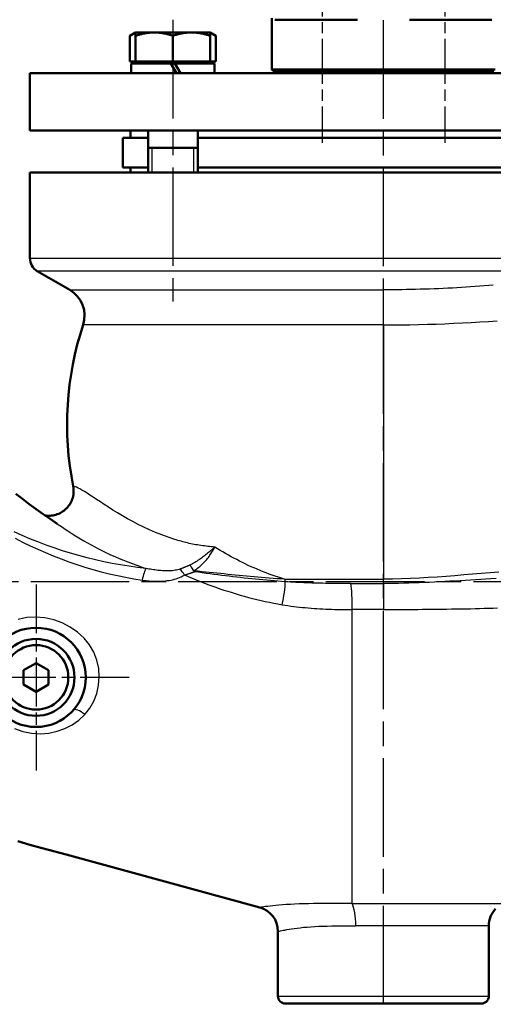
# Model space of a CAD drawing. Header units: millimetres. Extents: x 101 to 1236, y 356 to 1661.
# Tile 3 of 11: x 304 to 495, y 861 to 1258. Entities that reach past the tile are written whole.
import ezdxf

# ---------------------------------------------------------------- set-up
doc = ezdxf.new("R2010")
doc.units = ezdxf.units.MM
doc.header["$LTSCALE"] = 7
doc.linetypes.add('CHAIN', pattern=[0.3543, 0.2362, -0.0295, 0.0591, -0.0295])
for name, color, linetype, lineweight in [('Gewinde(DIN)', 3, 'Continuous', 25), ('Mittellinie(DIN)', 4, 'CHAIN', 25), ('Mittelpunktmarkierung(DIN)', 4, 'CHAIN', 25), ('Sichtbare Kanten(DIN)', 7, 'Continuous', 50), ('Sichtbare tangentiale Kanten(DIN)', 3, 'Continuous', 25)]:
    doc.layers.add(name, color=color, linetype=linetype, lineweight=lineweight)

msp = doc.modelspace()

# ---------------------------------------------------------------- linework, layer by layer
at = {"layer": 'Gewinde(DIN)'}
for p, q in [((422.69, 1237.47), (422.69, 1236.47)), ((429.2, 1236.47), (429.2, 1237.47)), ((472.19, 1237.47), (472.19, 1236.47)), ((478.7, 1236.47), (478.7, 1237.47)), ((357.34, 1206.47), (357.34, 1196.47)), ((374.34, 1196.47), (374.34, 1206.47))]:
    msp.add_line(p, q, dxfattribs=at)
at = {"layer": 'Mittellinie(DIN)', "linetype": 'CHAIN', "ltscale": 23.990969}
for p, q in [((450.7, 861.17), (450.7, 1657.08)), ((365.84, 1257.97), (365.84, 1144.51)), ((705.2, 1031.47), (193.79, 1031.47))]:
    msp.add_line(p, q, dxfattribs=at)
at = {"layer": 'Mittellinie(DIN)', "linetype": 'CHAIN', "ltscale": 10.974373}
for p, q in [((425.95, 1277.57), (425.95, 1208.44)), ((475.45, 1277.57), (475.45, 1208.44))]:
    msp.add_line(p, q, dxfattribs=at)
at = {"layer": 'Mittelpunktmarkierung(DIN)', "linetype": 'CHAIN', "ltscale": 11.905694}
for p, q in [((310.7, 1030.47), (310.7, 955.47)), ((348.2, 992.97), (273.2, 992.97))]:
    msp.add_line(p, q, dxfattribs=at)
at = {"layer": 'Sichtbare Kanten(DIN)'}
for p, q in [((405.7, 1237.97), (405.7, 1258.68)), ((440.19, 1258.09), (406.94, 1258.09)), ((494.45, 1258.09), (461.2, 1258.09)), ((350.84, 1252.97), (348.52, 1251.63)), ((348.52, 1241.27), (348.52, 1251.63)), ((358.34, 1252.97), (350.84, 1252.97)), ((350.84, 1251.63), (350.84, 1252.97)), ((350.84, 1241.27), (350.84, 1251.63)), ((373.34, 1252.97), (358.34, 1252.97)), ((365.84, 1241.27), (365.84, 1251.63)), ((380.84, 1252.97), (373.34, 1252.97)), ((380.84, 1252.97), (380.84, 1251.63)), ((380.84, 1252.97), (383.16, 1251.63)), ((380.84, 1241.27), (380.84, 1251.63)), ((383.16, 1241.27), (383.16, 1251.63)), ((350.84, 1241.27), (348.52, 1241.27)), ((365.04, 1240.47), (349.04, 1240.47)), ((349.04, 1240.47), (349.04, 1236.47)), ((365.84, 1241.27), (350.84, 1241.27)), ((351.75, 1241.27), (351.75, 1240.47)), ((365.04, 1240.47), (367.35, 1236.47)), ((365.04, 1240.47), (366.64, 1240.47)), ((380.84, 1241.27), (365.84, 1241.27)), ((368.95, 1236.47), (366.64, 1240.47)), ((382.64, 1240.47), (366.64, 1240.47)), ((379.94, 1241.27), (379.94, 1240.47)), ((383.16, 1241.27), (380.84, 1241.27)), ((382.64, 1240.47), (382.64, 1236.47)), ((308.2, 1236.47), (593.2, 1236.47)), ((308.2, 1236.47), (308.2, 1213.47)), ((405.7, 1237.97), (495.7, 1237.97)), ((406.2, 1237.47), (405.7, 1237.97)), ((495.2, 1237.47), (406.2, 1237.47)), ((421.95, 1237.47), (421.95, 1236.47)), ((429.95, 1237.47), (429.95, 1236.47)), ((471.45, 1237.47), (471.45, 1236.47)), ((479.45, 1237.47), (479.45, 1236.47)), ((593.2, 1213.47), (308.2, 1213.47)), ((348.8, 1210.47), (348.8, 1213.47)), ((355.84, 1213.47), (355.84, 1196.47)), ((375.84, 1213.47), (375.84, 1196.47)), ((345.7, 1210.47), (355.84, 1210.47)), ((345.7, 1210.47), (345.7, 1198.47)), ((375.84, 1210.47), (525.55, 1210.47)), ((355.84, 1206.47), (375.84, 1206.47)), ((593.2, 1196.47), (308.2, 1196.47)), ((308.2, 1161.94), (308.2, 1196.47)), ((345.7, 1198.47), (355.84, 1198.47)), ((348.8, 1198.47), (348.8, 1196.47)), ((375.84, 1198.47), (525.55, 1198.47)), ((324.26, 1149.2), (311.2, 1156.74)), ((314.29, 1058.24), (314.61, 1058.2)), ((305.7, 995.86), (310.7, 998.75)), ((310.7, 998.75), (315.7, 995.86)), ((305.7, 990.09), (305.7, 995.86)), ((315.7, 995.86), (315.7, 990.09)), ((310.7, 987.2), (305.7, 990.09)), ((315.7, 990.09), (310.7, 987.2)), ((408.2, 864.47), (408.2, 890.57)), ((493.2, 864.47), (493.2, 892.85)), ((490.2, 861.47), (411.2, 861.47))]:
    msp.add_line(p, q, dxfattribs=at)
at = {"layer": 'Sichtbare Kanten(DIN)', "flags": 128}
for points in [[(350.84, 1252.67), (350.75, 1252.64), (350.66, 1252.61), (350.57, 1252.58), (350.48, 1252.55), (350.38, 1252.52), (350.29, 1252.48), (350.2, 1252.45), (350.1, 1252.41), (350.01, 1252.37), (349.91, 1252.33), (349.82, 1252.29), (349.72, 1252.25), (349.62, 1252.21), (349.53, 1252.16), (349.43, 1252.11), (349.33, 1252.07), (349.23, 1252.02), (349.13, 1251.97), (349.03, 1251.92), (348.93, 1251.86), (348.83, 1251.81), (348.73, 1251.75), (348.63, 1251.69), (348.52, 1251.63)], [(358.34, 1252.97), (358.04, 1252.97), (357.74, 1252.96), (357.44, 1252.95), (357.14, 1252.94), (356.85, 1252.92), (356.55, 1252.89), (356.25, 1252.86), (355.95, 1252.83), (355.64, 1252.79), (355.34, 1252.75), (355.04, 1252.7), (354.73, 1252.64), (354.42, 1252.59), (354.11, 1252.53), (353.8, 1252.46), (353.49, 1252.39), (353.17, 1252.31), (352.85, 1252.23), (352.52, 1252.14), (352.2, 1252.05), (351.87, 1251.96), (351.53, 1251.85), (351.19, 1251.75), (350.84, 1251.63)], [(365.84, 1251.63), (365.5, 1251.75), (365.16, 1251.85), (364.82, 1251.96), (364.49, 1252.05), (364.16, 1252.14), (363.84, 1252.23), (363.52, 1252.31), (363.2, 1252.39), (362.89, 1252.46), (362.57, 1252.53), (362.26, 1252.59), (361.96, 1252.64), (361.65, 1252.7), (361.35, 1252.75), (361.04, 1252.79), (360.74, 1252.83), (360.44, 1252.86), (360.14, 1252.89), (359.84, 1252.92), (359.54, 1252.94), (359.24, 1252.95), (358.94, 1252.96), (358.64, 1252.97), (358.34, 1252.97)], [(373.34, 1252.97), (373.04, 1252.97), (372.74, 1252.96), (372.44, 1252.95), (372.14, 1252.94), (371.85, 1252.92), (371.55, 1252.89), (371.25, 1252.86), (370.95, 1252.83), (370.64, 1252.79), (370.34, 1252.75), (370.04, 1252.7), (369.73, 1252.64), (369.42, 1252.59), (369.11, 1252.53), (368.8, 1252.46), (368.49, 1252.39), (368.17, 1252.31), (367.85, 1252.23), (367.52, 1252.14), (367.2, 1252.05), (366.87, 1251.96), (366.53, 1251.85), (366.19, 1251.75), (365.84, 1251.63)], [(380.84, 1251.63), (380.5, 1251.75), (380.16, 1251.85), (379.82, 1251.96), (379.49, 1252.05), (379.16, 1252.14), (378.84, 1252.23), (378.52, 1252.31), (378.2, 1252.39), (377.89, 1252.46), (377.57, 1252.53), (377.26, 1252.59), (376.96, 1252.64), (376.65, 1252.7), (376.35, 1252.75), (376.04, 1252.79), (375.74, 1252.83), (375.44, 1252.86), (375.14, 1252.89), (374.84, 1252.92), (374.54, 1252.94), (374.24, 1252.95), (373.94, 1252.96), (373.64, 1252.97), (373.34, 1252.97)], [(383.16, 1251.63), (383.06, 1251.69), (382.96, 1251.75), (382.86, 1251.81), (382.75, 1251.86), (382.65, 1251.92), (382.55, 1251.97), (382.45, 1252.02), (382.36, 1252.07), (382.26, 1252.11), (382.16, 1252.16), (382.06, 1252.21), (381.97, 1252.25), (381.87, 1252.29), (381.78, 1252.33), (381.68, 1252.37), (381.59, 1252.41), (381.49, 1252.45), (381.4, 1252.48), (381.3, 1252.52), (381.21, 1252.55), (381.12, 1252.58), (381.03, 1252.61), (380.94, 1252.64), (380.84, 1252.67)], [(314.61, 1058.2), (315.2, 1058.14), (315.79, 1058.12), (316.38, 1058.13), (316.97, 1058.18), (317.55, 1058.27), (318.13, 1058.38), (318.7, 1058.54), (319.26, 1058.72), (319.81, 1058.94), (320.35, 1059.19), (320.86, 1059.47), (321.37, 1059.78), (321.85, 1060.12), (322.31, 1060.49), (322.75, 1060.89), (323.17, 1061.31), (323.56, 1061.75), (323.92, 1062.22), (324.25, 1062.71), (324.56, 1063.22), (324.83, 1063.74), (325.08, 1064.28), (325.29, 1064.83), (325.46, 1065.39), (325.61, 1065.97), (325.72, 1066.55), (325.8, 1067.14), (325.84, 1067.72), (325.84, 1068.31), (325.81, 1068.9), (325.75, 1069.49), (325.65, 1070.07)], [(302.52, 1067), (305.24, 1064.9), (307.97, 1062.83), (310.73, 1060.79), (313.51, 1058.79), (316.34, 1056.83), (319.2, 1054.91)], [(314.29, 1058.24), (314.47, 1058.22), (314.56, 1058.2), (314.61, 1058.2), (314.6, 1058.2), (314.61, 1058.2), (314.61, 1058.2), (314.61, 1058.2), (314.61, 1058.2), (314.61, 1058.2), (314.61, 1058.2), (314.61, 1058.2), (314.61, 1058.2)], [(400.83, 900.22), (322.85, 921.51), (313.1, 924.16), (308.23, 925.5), (303.37, 926.89)]]:
    msp.add_lwpolyline(points, dxfattribs=at)
at = {"layer": 'Sichtbare Kanten(DIN)'}
for radius in [20, 15.5, 13]:
    msp.add_circle((310.7, 992.97), radius, dxfattribs=at)
for centre, radius, start, end in [((314.2, 1161.94), 6, 180, 240), ((318.26, 1138.81), 12, 341.6868, 60), ((450.7, 1094.97), 127.5, 161.6868, 191.262), ((398.2, 890.57), 10, 0, 74.7168), ((503.2, 892.85), 10, 137.0263, 180), ((411.2, 864.47), 3, 180, 270), ((490.2, 864.47), 3, 270, 0)]:
    msp.add_arc(centre, radius, start, end, dxfattribs=at)
at = {"layer": 'Sichtbare tangentiale Kanten(DIN)'}
for p, q in [((308.2, 1161.94), (593.2, 1161.94)), ((590.2, 1156.74), (311.2, 1156.74)), ((324.26, 1149.2), (450.7, 1149.2)), ((450.7, 1135.04), (450.7, 1149.2)), ((450.7, 1135.04), (329.65, 1135.04)), ((450.7, 1135.04), (450.7, 1032.52)), ((410.86, 1032.52), (450.7, 1032.52)), ((450.7, 1030.77), (450.7, 1032.52)), ((437.57, 1030.77), (450.7, 1030.77)), ((450.7, 1030.77), (450.7, 1020.3)), ((438.1, 921.95), (438.1, 1020.3)), ((450.7, 1020.3), (438.1, 1020.3)), ((438.1, 901.8), (438.1, 921.95)), ((438.1, 901.8), (498.4, 901.8)), ((408.2, 890.57), (408.49, 890.63)), ((493.2, 892.85), (439.55, 892.85)), ((408.2, 864.47), (493.2, 864.47))]:
    msp.add_line(p, q, dxfattribs=at)
at = {"layer": 'Sichtbare tangentiale Kanten(DIN)', "flags": 128}
for points in [[(494.98, 1151.05), (493.17, 1150.9), (491.34, 1150.75), (489.52, 1150.62), (487.69, 1150.48), (485.85, 1150.36), (484.02, 1150.24), (482.18, 1150.13), (480.34, 1150.02), (478.49, 1149.92), (476.65, 1149.83), (474.8, 1149.74), (472.95, 1149.66), (471.1, 1149.58), (469.24, 1149.52), (467.39, 1149.46), (465.54, 1149.4), (463.68, 1149.35), (461.83, 1149.31), (459.97, 1149.28), (458.11, 1149.25), (456.26, 1149.23), (454.4, 1149.21), (452.55, 1149.2), (450.7, 1149.2)], [(450.7, 1135.04), (454.23, 1135.05), (457.77, 1135.08), (461.32, 1135.13), (464.86, 1135.2), (468.41, 1135.29), (471.95, 1135.4), (475.48, 1135.54), (479.02, 1135.69), (482.54, 1135.86), (486.05, 1136.05), (489.55, 1136.26), (493.04, 1136.49), (496.52, 1136.74)], [(366.57, 1048.6), (363.95, 1049.47), (361.39, 1050.41), (358.9, 1051.39), (356.48, 1052.43), (354.13, 1053.5), (351.86, 1054.61), (349.66, 1055.74), (347.54, 1056.9), (345.5, 1058.08), (343.55, 1059.26), (341.68, 1060.42), (339.9, 1061.56), (338.21, 1062.65), (336.62, 1063.69), (335.12, 1064.67), (333.72, 1065.59), (332.43, 1066.44), (331.25, 1067.2), (330.18, 1067.88), (329.21, 1068.45), (328.37, 1068.92), (327.64, 1069.29), (327.03, 1069.58), (326.53, 1069.78), (326.14, 1069.93), (325.87, 1070.02), (325.71, 1070.06), (325.65, 1070.07)], [(319.22, 1054.82), (320.23, 1054.15), (321.29, 1053.46), (322.39, 1052.75), (323.54, 1052.01), (324.74, 1051.25), (325.98, 1050.47), (327.27, 1049.68), (328.6, 1048.87), (329.97, 1048.05), (331.39, 1047.22), (332.86, 1046.39), (334.36, 1045.56), (335.91, 1044.75), (337.49, 1043.95), (339.11, 1043.16), (340.76, 1042.39), (342.44, 1041.64), (344.16, 1040.9), (345.9, 1040.19), (347.67, 1039.49), (349.46, 1038.81), (351.27, 1038.16), (353.11, 1037.52), (354.96, 1036.92)], [(355, 1036.88), (351.58, 1037.31), (348.16, 1037.79), (344.75, 1038.33), (341.36, 1038.93), (337.98, 1039.6), (334.61, 1040.34), (331.26, 1041.16), (327.92, 1042.04), (324.6, 1043.01), (321.29, 1044.04), (318, 1045.14), (314.72, 1046.31), (311.47, 1047.54), (308.24, 1048.83), (305.03, 1050.18), (301.85, 1051.59)], [(302.22, 1049.03), (305.25, 1047.51), (308.3, 1046.05), (311.38, 1044.63), (314.49, 1043.27), (317.62, 1041.97), (320.78, 1040.73), (323.95, 1039.55), (327.16, 1038.45), (330.38, 1037.41), (333.62, 1036.45), (336.89, 1035.56), (340.17, 1034.75), (343.48, 1034.01), (346.8, 1033.33), (350.13, 1032.73), (353.48, 1032.18)], [(382.74, 1045.51), (382.04, 1045.57), (381.33, 1045.63), (380.63, 1045.7), (379.93, 1045.77), (379.24, 1045.85), (378.54, 1045.94), (377.85, 1046.03), (377.17, 1046.13), (376.48, 1046.23), (375.8, 1046.34), (375.12, 1046.46), (374.44, 1046.58), (373.77, 1046.71), (373.1, 1046.85), (372.43, 1046.99), (371.77, 1047.14), (371.11, 1047.3), (370.45, 1047.47), (369.79, 1047.64), (369.14, 1047.82), (368.49, 1048.01), (367.85, 1048.2), (367.21, 1048.4), (366.57, 1048.6)], [(382.74, 1045.5), (382.41, 1045.19), (382.06, 1044.88), (381.71, 1044.57), (381.35, 1044.25), (380.98, 1043.93), (380.61, 1043.61), (380.23, 1043.29), (379.85, 1042.97), (379.45, 1042.65), (379.05, 1042.34), (378.65, 1042.02), (378.23, 1041.7), (377.81, 1041.39), (377.39, 1041.08), (376.95, 1040.77), (376.51, 1040.47), (376.07, 1040.17), (375.61, 1039.87), (375.15, 1039.58), (374.68, 1039.3), (374.2, 1039.02), (373.72, 1038.75), (373.23, 1038.48), (372.73, 1038.23)], [(374.35, 1035.97), (374.85, 1036.3), (375.33, 1036.64), (375.81, 1036.99), (376.27, 1037.35), (376.71, 1037.72), (377.14, 1038.1), (377.56, 1038.48), (377.97, 1038.87), (378.36, 1039.27), (378.74, 1039.67), (379.1, 1040.08), (379.46, 1040.5), (379.8, 1040.91), (380.13, 1041.33), (380.44, 1041.75), (380.74, 1042.17), (381.03, 1042.59), (381.31, 1043.02), (381.58, 1043.44), (381.83, 1043.86), (382.08, 1044.27), (382.31, 1044.69), (382.53, 1045.1), (382.74, 1045.5)], [(410.86, 1032.53), (409.6, 1032.91), (408.35, 1033.31), (407.1, 1033.73), (405.86, 1034.16), (404.63, 1034.61), (403.4, 1035.07), (402.18, 1035.55), (400.97, 1036.04), (399.77, 1036.54), (398.58, 1037.06), (397.39, 1037.59), (396.21, 1038.13), (395.04, 1038.68), (393.88, 1039.25), (392.73, 1039.83), (391.59, 1040.42), (390.46, 1041.01), (389.33, 1041.62), (388.22, 1042.24), (387.11, 1042.87), (386, 1043.51), (384.91, 1044.17), (383.82, 1044.83), (382.74, 1045.5)], [(368.87, 1036.66), (368.39, 1036.49), (367.88, 1036.35), (367.35, 1036.23), (366.81, 1036.12), (366.26, 1036.04), (365.7, 1035.98), (365.13, 1035.93), (364.56, 1035.9), (363.98, 1035.88), (363.4, 1035.88), (362.81, 1035.89), (362.21, 1035.91), (361.61, 1035.95), (361.01, 1035.99), (360.4, 1036.04), (359.8, 1036.11), (359.2, 1036.18), (358.59, 1036.25), (357.99, 1036.34), (357.39, 1036.43), (356.79, 1036.53), (356.19, 1036.64), (355.59, 1036.76), (355, 1036.88)], [(372.73, 1038.23), (372.57, 1038.16), (372.4, 1038.09), (372.24, 1038.02), (372.08, 1037.95), (371.92, 1037.88), (371.75, 1037.82), (371.59, 1037.75), (371.43, 1037.68), (371.27, 1037.61), (371.11, 1037.55), (370.95, 1037.48), (370.79, 1037.41), (370.63, 1037.35), (370.47, 1037.28), (370.31, 1037.22), (370.15, 1037.15), (369.99, 1037.09), (369.83, 1037.02), (369.67, 1036.96), (369.51, 1036.9), (369.35, 1036.84), (369.19, 1036.78), (369.03, 1036.72), (368.87, 1036.66)], [(374.35, 1035.97), (374.27, 1036.07), (374.2, 1036.17), (374.12, 1036.27), (374.05, 1036.37), (373.97, 1036.47), (373.9, 1036.57), (373.83, 1036.67), (373.76, 1036.77), (373.69, 1036.86), (373.62, 1036.96), (373.55, 1037.06), (373.48, 1037.15), (373.41, 1037.24), (373.34, 1037.34), (373.28, 1037.43), (373.21, 1037.52), (373.15, 1037.61), (373.09, 1037.7), (373.02, 1037.79), (372.96, 1037.88), (372.9, 1037.97), (372.84, 1038.06), (372.79, 1038.14), (372.73, 1038.23)], [(372.73, 1038.23), (372.78, 1038.14), (372.83, 1038.05), (372.88, 1037.96), (372.94, 1037.86), (372.99, 1037.77), (373.05, 1037.68), (373.11, 1037.58), (373.16, 1037.48), (373.22, 1037.39), (373.28, 1037.29), (373.34, 1037.19), (373.4, 1037.09), (373.47, 1036.99), (373.53, 1036.89), (373.59, 1036.79), (373.66, 1036.69), (373.72, 1036.59), (373.79, 1036.48), (373.86, 1036.38), (373.93, 1036.28), (373.99, 1036.17), (374.06, 1036.07), (374.13, 1035.96), (374.2, 1035.85)], [(353.48, 1032.18), (354.19, 1032.08), (354.9, 1031.99), (355.62, 1031.91), (356.33, 1031.84), (357.05, 1031.79), (357.78, 1031.75), (358.5, 1031.72), (359.22, 1031.7), (359.95, 1031.7), (360.67, 1031.72), (361.4, 1031.75), (362.12, 1031.8), (362.84, 1031.86), (363.57, 1031.95), (364.29, 1032.05), (365, 1032.18), (365.72, 1032.33), (366.44, 1032.5), (367.14, 1032.71), (367.84, 1032.94), (368.53, 1033.21), (369.21, 1033.51), (369.86, 1033.85), (370.5, 1034.23)], [(370.5, 1034.23), (370.67, 1034.28), (370.84, 1034.33), (371.01, 1034.38), (371.18, 1034.43), (371.35, 1034.48), (371.52, 1034.53), (371.69, 1034.58), (371.86, 1034.64), (372.03, 1034.69), (372.2, 1034.74), (372.37, 1034.8), (372.53, 1034.86), (372.7, 1034.91), (372.87, 1034.97), (373.04, 1035.02), (373.2, 1035.08), (373.37, 1035.14), (373.54, 1035.2), (373.7, 1035.25), (373.87, 1035.31), (374.03, 1035.37), (374.2, 1035.43), (374.36, 1035.48), (374.53, 1035.54)], [(370.5, 1034.24), (372.06, 1033.57), (373.63, 1032.92), (375.2, 1032.29), (376.78, 1031.66), (378.37, 1031.05), (379.96, 1030.45), (381.56, 1029.86), (383.17, 1029.29), (384.78, 1028.72), (386.4, 1028.18), (388.03, 1027.65), (389.67, 1027.13), (391.31, 1026.63), (392.97, 1026.14), (394.63, 1025.67), (396.3, 1025.22), (397.98, 1024.78), (399.67, 1024.37), (401.36, 1023.97), (403.06, 1023.59), (404.76, 1023.23), (406.47, 1022.89), (408.18, 1022.56), (409.9, 1022.26)], [(374.2, 1035.85), (374.22, 1035.84), (374.23, 1035.82), (374.24, 1035.8), (374.26, 1035.78), (374.27, 1035.76), (374.29, 1035.75), (374.3, 1035.73), (374.32, 1035.72), (374.33, 1035.7), (374.34, 1035.69), (374.36, 1035.67), (374.37, 1035.66), (374.39, 1035.65), (374.4, 1035.64), (374.41, 1035.63), (374.43, 1035.62), (374.44, 1035.61), (374.45, 1035.6), (374.47, 1035.59), (374.48, 1035.58), (374.49, 1035.57), (374.5, 1035.56), (374.52, 1035.55), (374.53, 1035.54)], [(374.54, 1035.89), (374.54, 1035.89), (374.53, 1035.89), (374.52, 1035.89), (374.51, 1035.9), (374.5, 1035.9), (374.49, 1035.9), (374.48, 1035.9), (374.47, 1035.9), (374.47, 1035.9), (374.46, 1035.91), (374.45, 1035.91), (374.44, 1035.91), (374.43, 1035.91), (374.42, 1035.92), (374.42, 1035.92), (374.41, 1035.92), (374.4, 1035.93), (374.39, 1035.93), (374.38, 1035.94), (374.38, 1035.94), (374.37, 1035.95), (374.36, 1035.95), (374.36, 1035.96), (374.35, 1035.97)], [(411.12, 1031.52), (409.63, 1031.63), (408.13, 1031.74), (406.64, 1031.85), (405.14, 1031.98), (403.65, 1032.11), (402.15, 1032.24), (400.65, 1032.38), (399.14, 1032.53), (397.64, 1032.68), (396.13, 1032.84), (394.62, 1033), (393.1, 1033.17), (391.59, 1033.34), (390.06, 1033.52), (388.54, 1033.7), (387.01, 1033.89), (385.48, 1034.08), (383.94, 1034.28), (382.39, 1034.48), (380.84, 1034.69), (379.27, 1034.89), (377.7, 1035.11), (376.12, 1035.32), (374.54, 1035.54)], [(410.86, 1032.52), (409.3, 1032.63), (407.75, 1032.74), (406.2, 1032.86), (404.66, 1032.98), (403.13, 1033.1), (401.6, 1033.22), (400.08, 1033.35), (398.56, 1033.49), (397.04, 1033.62), (395.53, 1033.76), (394.02, 1033.9), (392.51, 1034.04), (391.01, 1034.19), (389.51, 1034.34), (388.01, 1034.49), (386.51, 1034.64), (385.01, 1034.79), (383.52, 1034.94), (382.02, 1035.1), (380.52, 1035.26), (379.03, 1035.41), (377.53, 1035.57), (376.04, 1035.73), (374.55, 1035.89)], [(497.21, 1035.36), (493.69, 1035.1), (490.16, 1034.82), (486.62, 1034.53), (483.07, 1034.24), (479.51, 1033.95), (475.94, 1033.67), (472.36, 1033.4), (468.78, 1033.16), (465.18, 1032.95), (461.57, 1032.77), (457.96, 1032.64), (454.33, 1032.55), (450.7, 1032.52)], [(496.1, 1032.84), (494.04, 1032.71), (491.97, 1032.58), (489.9, 1032.45), (487.83, 1032.32), (485.76, 1032.19), (483.68, 1032.06), (481.61, 1031.94), (479.54, 1031.81), (477.46, 1031.69), (475.39, 1031.58), (473.32, 1031.46), (471.25, 1031.36), (469.18, 1031.26), (467.12, 1031.17), (465.06, 1031.08), (463, 1031.01), (460.94, 1030.94), (458.89, 1030.88), (456.83, 1030.84), (454.78, 1030.8), (452.74, 1030.78), (450.7, 1030.77)], [(437.57, 1030.77), (436.44, 1030.77), (435.31, 1030.78), (434.17, 1030.78), (433.04, 1030.79), (431.91, 1030.8), (430.78, 1030.81), (429.65, 1030.83), (428.53, 1030.84), (427.41, 1030.86), (426.29, 1030.88), (425.18, 1030.91), (424.06, 1030.94), (422.96, 1030.96), (421.86, 1031), (420.76, 1031.03), (419.66, 1031.07), (418.58, 1031.11), (417.49, 1031.16), (416.42, 1031.21), (415.34, 1031.26), (414.28, 1031.32), (413.22, 1031.38), (412.17, 1031.45), (411.12, 1031.52)], [(409.9, 1022.26), (411.06, 1022.07), (412.21, 1021.89), (413.38, 1021.73), (414.54, 1021.57), (415.71, 1021.43), (416.87, 1021.3), (418.04, 1021.18), (419.22, 1021.07), (420.39, 1020.96), (421.57, 1020.87), (422.74, 1020.78), (423.92, 1020.71), (425.1, 1020.64), (426.28, 1020.57), (427.46, 1020.52), (428.64, 1020.47), (429.82, 1020.42), (431.01, 1020.39), (432.19, 1020.36), (433.37, 1020.33), (434.55, 1020.32), (435.73, 1020.3), (436.92, 1020.3), (438.1, 1020.3)], [(450.7, 1020.3), (452.68, 1020.3), (454.66, 1020.31), (456.64, 1020.32), (458.62, 1020.33), (460.59, 1020.34), (462.56, 1020.36), (464.53, 1020.38), (466.49, 1020.4), (468.45, 1020.42), (470.4, 1020.44), (472.35, 1020.46), (474.29, 1020.48), (476.22, 1020.51), (478.15, 1020.53), (480.06, 1020.56), (481.97, 1020.59), (483.86, 1020.62), (485.74, 1020.66), (487.61, 1020.7), (489.46, 1020.74), (491.3, 1020.8), (493.12, 1020.85), (494.92, 1020.92), (496.7, 1021)], [(330.32, 977.98), (332.33, 980.54), (333.94, 983.4), (335.13, 986.51), (335.87, 989.77), (336.15, 993.14), (335.95, 996.52), (335.24, 999.85), (334.02, 1003.06), (332.26, 1006.08), (330.03, 1008.81), (327.41, 1011.22), (324.46, 1013.27), (321.23, 1014.93), (317.81, 1016.17), (314.25, 1016.96), (310.62, 1017.27), (307, 1017.05), (303.5, 1016.3)], [(302.02, 972.37), (305.42, 971.19), (308.92, 970.48), (312.44, 970.25), (315.88, 970.52), (319.2, 971.23), (322.34, 972.35), (325.27, 973.86), (327.94, 975.75), (330.32, 977.98)], [(438.1, 901.8), (435.76, 901.8), (433.45, 901.81), (431.18, 901.81), (428.95, 901.8), (426.76, 901.79), (424.63, 901.78), (422.55, 901.75), (420.53, 901.72), (418.58, 901.67), (416.7, 901.61), (414.9, 901.54), (413.18, 901.45), (411.55, 901.34), (410.02, 901.22), (408.6, 901.11), (407.29, 900.99), (406.1, 900.87), (405.02, 900.75), (404.06, 900.65), (403.23, 900.55), (402.51, 900.45), (401.92, 900.38), (401.45, 900.31), (401.12, 900.26)], [(401.12, 900.26), (401.09, 900.26), (401.07, 900.25), (401.05, 900.25), (401.03, 900.25), (401.01, 900.24), (400.99, 900.24), (400.98, 900.24), (400.96, 900.24), (400.94, 900.23), (400.93, 900.23), (400.92, 900.23), (400.9, 900.23), (400.89, 900.23), (400.88, 900.22), (400.87, 900.22), (400.86, 900.22), (400.86, 900.22), (400.85, 900.22), (400.85, 900.22), (400.84, 900.22), (400.84, 900.22), (400.83, 900.22), (400.83, 900.22), (400.83, 900.22)], [(408.49, 890.63), (408.79, 890.69), (409.19, 890.77), (409.7, 890.87), (410.3, 890.99), (411.01, 891.12), (411.81, 891.26), (412.7, 891.41), (413.69, 891.57), (414.76, 891.73), (415.93, 891.89), (417.18, 892.05), (418.52, 892.2), (419.94, 892.33), (421.43, 892.44), (422.99, 892.53), (424.62, 892.61), (426.31, 892.68), (428.07, 892.73), (429.87, 892.77), (431.72, 892.81), (433.62, 892.83), (435.56, 892.84), (437.54, 892.85), (439.55, 892.85)]]:
    msp.add_lwpolyline(points, dxfattribs=at)
at = {"layer": 'Sichtbare tangentiale Kanten(DIN)'}
for centre, major_axis, ratio, start_param, end_param in [((354.38, 1029.27), (1.08, 7.93), 0.171953, 0.308295, 1.217744), ((371.62, 1031.24), (-4.08, 6.88), 0.076158, 5.115434, 5.570556), ((375.67, 1035.04), (4.08, 2.9), 0.30604, 1.678167, 1.715316), ((375.86, 1034.97), (0, 5), 0.268699, 1.386094, 1.457165), ((412.42, 1034.97), (0, -5), 0.358406, 5.224245, 5.474697), ((408.53, 1024.61), (1.87, 9.82), 0.182594, 4.505254, 5.526189), ((436.92, 1022.37), (0, -10), 0.119821, 1.361616, 2.568094), ((329.49, 976.48), (-3.76, 3.3), 0.335308, 4.784595, 6.283185), ((436.92, 892.85), (0, -10), 0.262326, 1.570796, 2.678398)]:
    msp.add_ellipse(centre, major_axis=major_axis, ratio=ratio, start_param=start_param, end_param=end_param, dxfattribs=at)

doc.saveas('drawing.dxf')
